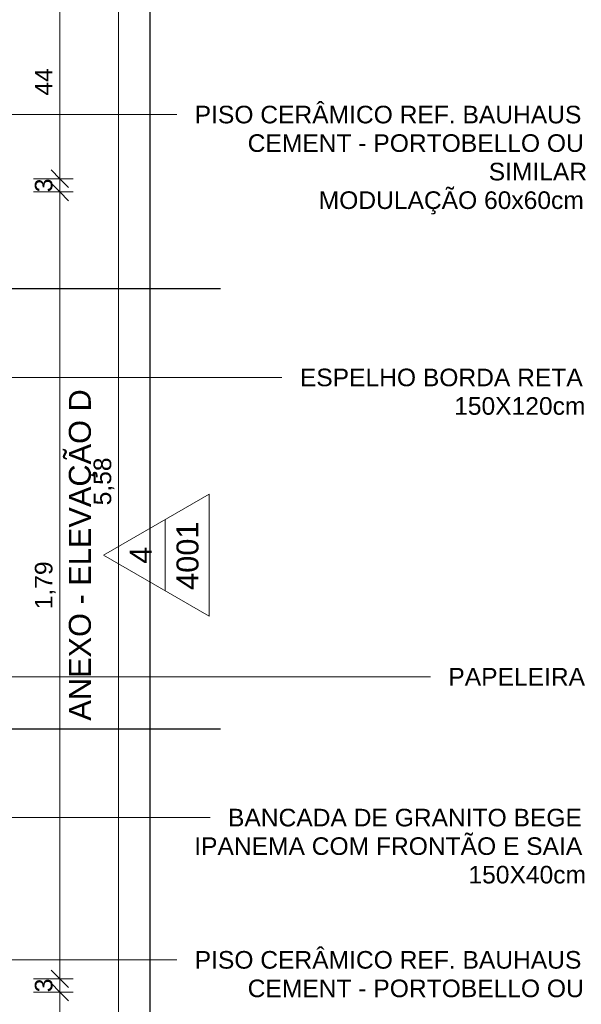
# Model space of a CAD drawing. Header units: millimetres. Extents: x -32127 to -9124, y -6877 to 4737.
# Tile 16 of 25: x -24337 to -23061, y -4494 to -2257. Entities that reach past the tile are written whole.
import ezdxf

# ---------------------------------------------------------------- set-up
doc = ezdxf.new("R2010")
doc.units = ezdxf.units.MM
for name, color, linetype, lineweight in [('A-ANNO-DIMS', 211, 'Continuous', 9), ('A-ANNO-DIMS-20', 211, 'Continuous', 9), ('A-FLOR-PATT', 8, 'Continuous', 25), ('G-ANNO-SYMB', 111, 'Continuous', 9), ('G-ANNO-TEXT', 231, 'Continuous', 9)]:
    doc.layers.add(name, color=color, linetype=linetype, lineweight=lineweight)
doc.styles.add('Arial_1', font='arial.ttf', dxfattribs={"height": 50})
doc.styles.add('Arial_2', font='arial.ttf', dxfattribs={"height": 40})
doc.dimstyles.new('Diagonal_-_2_0mm_Arial', dxfattribs={"dimscale": 304.8, "dimtxt": 40.810376, "dimasz": 0.131234, "dimexe": 0.098425, "dimexo": 0.0625, "dimgap": 0.009843, "dimtad": 1, "dimdec": 0, "dimlfac": 0.1, "dimdsep": 46, "dimtxsty": 'Arial_2', "dimblk1": 'OBLIQUE', "dimblk2": 'OBLIQUE', "dimsah": 1, "dimcen": 0.09, "dimdle": 0.098425, "dimadec": 0, "dimazin": 0, "dimtfac": 1, "dimtdec": 4, "dimtix": 1, "dimtmove": 0, "dimatfit": 3, "dimfxl": 0.19685, "dimfxlon": 1, "dimtvp": 1, "dimtolj": 1, "dimtzin": 0, "dimarcsym": 2})
doc.dimstyles.new('Diagonal_-_2_0mm_Arial_1', dxfattribs={"dimscale": 304.8, "dimtxt": 40.810376, "dimasz": 0.131234, "dimexe": 0.098425, "dimexo": 0.0625, "dimgap": 0.009843, "dimtad": 1, "dimlfac": 0.001, "dimrnd": 0.01, "dimzin": 0, "dimdsep": 46, "dimtxsty": 'Arial_2', "dimblk1": 'OBLIQUE', "dimblk2": 'OBLIQUE', "dimsah": 1, "dimcen": 0.09, "dimdle": 0.098425, "dimadec": 0, "dimazin": 0, "dimtfac": 1, "dimtdec": 4, "dimtix": 1, "dimtmove": 0, "dimatfit": 3, "dimfxl": 0.19685, "dimfxlon": 1, "dimtvp": 1, "dimtolj": 1, "dimtzin": 0, "dimarcsym": 2})

# ---------------------------------------------------------------- blocks, each defined once
blk = doc.blocks.new('Elevation - Elevation mark-2836346-AMPLIAÇÃO ANEXO')
at = {"layer": 'G-ANNO-SYMB'}
for p, q in [((0, 8), (-6.93, -4)), ((6.93, -4), (0, 8)), ((4.04, 1), (-4.04, 1)), ((-6.93, -4), (6.93, -4))]:
    blk.add_line(p, q, dxfattribs=at)
blk = doc.blocks.new('DIMBLOCK49-AMPLIAÇÃO ANEXO')
at = {"layer": 'A-ANNO-DIMS-20', "lineweight": 18}
for p, q in [((-24245.7, -2178.3), (-24265.7, -2158.3)), ((-24245.7, -2178.3), (-24225.7, -2198.3)), ((-24245.7, -2618.3), (-24265.7, -2598.3)), ((-24245.7, -2618.3), (-24225.7, -2638.3))]:
    blk.add_line(p, q, dxfattribs=at)
at = {"layer": 'A-ANNO-DIMS-20'}
for p, q in [((-24305.7, -2178.3), (-24215.7, -2178.3)), ((-24245.7, -2178.3), (-24305.7, -2178.3)), ((-24245.7, -2178.3), (-24245.7, -2618.3)), ((-24305.7, -2618.3), (-24215.7, -2618.3)), ((-24245.7, -2618.3), (-24305.7, -2618.3))]:
    blk.add_line(p, q, dxfattribs=at)
at = {"layer": 'A-ANNO-DIMS-20', "color": 0, "insert": (-24302.5, -2429.3), "char_height": 40, "width": 74.435, "attachment_point": 1, "rotation": 90, "line_spacing_factor": 0.941778, "style": 'Arial_2'}
blk.add_mtext('44', dxfattribs=at)
blk = doc.blocks.new('_Oblique')
at = {"color": 0, "linetype": 'ByBlock', "lineweight": -2}
blk.add_line((-0.5, -0.5), (0.5, 0.5), dxfattribs=at)
blk = doc.blocks.new('DIMBLOCK50-AMPLIAÇÃO ANEXO')
at = {"layer": 'A-ANNO-DIMS-20', "lineweight": 18}
for p, q in [((-24245.7, -2618.3), (-24265.7, -2598.3)), ((-24245.7, -2648.3), (-24265.7, -2628.3)), ((-24245.7, -2618.3), (-24225.7, -2638.3)), ((-24245.7, -2648.3), (-24225.7, -2668.3))]:
    blk.add_line(p, q, dxfattribs=at)
at = {"layer": 'A-ANNO-DIMS-20'}
for p, q in [((-24305.7, -2618.3), (-24215.7, -2618.3)), ((-24245.7, -2618.3), (-24305.7, -2618.3)), ((-24245.7, -2618.3), (-24245.7, -2648.3)), ((-24305.7, -2648.3), (-24215.7, -2648.3)), ((-24245.7, -2648.3), (-24305.7, -2648.3))]:
    blk.add_line(p, q, dxfattribs=at)
at = {"layer": 'A-ANNO-DIMS-20', "color": 0, "insert": (-24302.5, -2648.8), "char_height": 40, "width": 37.218, "attachment_point": 1, "rotation": 90, "line_spacing_factor": 0.941778, "style": 'Arial_2'}
blk.add_mtext('3', dxfattribs=at)
blk = doc.blocks.new('DIMBLOCK51-AMPLIAÇÃO ANEXO')
at = {"layer": 'A-ANNO-DIMS-20', "lineweight": 18}
for p, q in [((-24245.7, -2648.3), (-24265.7, -2628.3)), ((-24245.7, -2648.3), (-24225.7, -2668.3)), ((-24245.7, -4436), (-24265.7, -4416)), ((-24245.7, -4436), (-24225.7, -4456))]:
    blk.add_line(p, q, dxfattribs=at)
at = {"layer": 'A-ANNO-DIMS-20'}
for p, q in [((-24305.7, -2648.3), (-24215.7, -2648.3)), ((-24245.7, -2648.3), (-24305.7, -2648.3)), ((-24245.7, -2648.3), (-24245.7, -4436)), ((-24305.7, -4436), (-24215.7, -4436)), ((-24245.7, -4436), (-24305.7, -4436))]:
    blk.add_line(p, q, dxfattribs=at)
at = {"layer": 'A-ANNO-DIMS-20', "color": 0, "insert": (-24302.5, -3596.4), "char_height": 40, "width": 130.261, "attachment_point": 1, "rotation": 90, "line_spacing_factor": 0.941778, "style": 'Arial_2'}
blk.add_mtext('1,79', dxfattribs=at)
blk = doc.blocks.new('DIMBLOCK52-AMPLIAÇÃO ANEXO')
at = {"layer": 'A-ANNO-DIMS-20', "lineweight": 18}
for p, q in [((-24245.7, -4436), (-24265.7, -4416)), ((-24245.7, -4466), (-24265.7, -4446)), ((-24245.7, -4436), (-24225.7, -4456)), ((-24245.7, -4466), (-24225.7, -4486))]:
    blk.add_line(p, q, dxfattribs=at)
at = {"layer": 'A-ANNO-DIMS-20'}
for p, q in [((-24305.7, -4436), (-24215.7, -4436)), ((-24245.7, -4436), (-24305.7, -4436)), ((-24245.7, -4436), (-24245.7, -4466)), ((-24305.7, -4466), (-24215.7, -4466)), ((-24245.7, -4466), (-24305.7, -4466))]:
    blk.add_line(p, q, dxfattribs=at)
at = {"layer": 'A-ANNO-DIMS-20', "color": 0, "insert": (-24302.5, -4466.5), "char_height": 40, "width": 37.218, "attachment_point": 1, "rotation": 90, "line_spacing_factor": 0.941778, "style": 'Arial_2'}
blk.add_mtext('3', dxfattribs=at)
blk = doc.blocks.new('DIMBLOCK53-AMPLIAÇÃO ANEXO')
at = {"layer": 'A-ANNO-DIMS-20', "lineweight": 18}
for p, q in [((-24245.7, -4466), (-24265.7, -4446)), ((-24245.7, -4466), (-24225.7, -4486)), ((-24245.7, -4906), (-24265.7, -4886)), ((-24245.7, -4906), (-24225.7, -4926))]:
    blk.add_line(p, q, dxfattribs=at)
at = {"layer": 'A-ANNO-DIMS-20'}
for p, q in [((-24305.7, -4466), (-24215.7, -4466)), ((-24245.7, -4466), (-24305.7, -4466)), ((-24245.7, -4466), (-24245.7, -4906)), ((-24305.7, -4906), (-24215.7, -4906)), ((-24245.7, -4906), (-24305.7, -4906))]:
    blk.add_line(p, q, dxfattribs=at)
at = {"layer": 'A-ANNO-DIMS-20', "color": 0, "insert": (-24302.5, -4717), "char_height": 40, "width": 74.435, "attachment_point": 1, "rotation": 90, "line_spacing_factor": 0.941778, "style": 'Arial_2'}
blk.add_mtext('44', dxfattribs=at)
blk = doc.blocks.new('DIMBLOCK56-AMPLIAÇÃO ANEXO')
at = {"layer": 'A-ANNO-DIMS-20'}
for p, q in [((-24112.2, -6123.5), (-24112.2, -488.5)), ((-24172.2, -518.5), (-24082.2, -518.5)), ((-24112.2, -518.5), (-24172.2, -518.5)), ((-24172.2, -6093.5), (-24082.2, -6093.5)), ((-24112.2, -6093.5), (-24172.2, -6093.5))]:
    blk.add_line(p, q, dxfattribs=at)
at = {"layer": 'A-ANNO-DIMS-20', "lineweight": 18}
for p, q in [((-24112.2, -518.5), (-24132.2, -498.5)), ((-24112.2, -518.5), (-24092.2, -538.5)), ((-24112.2, -6093.5), (-24132.2, -6073.5)), ((-24112.2, -6093.5), (-24092.2, -6113.5))]:
    blk.add_line(p, q, dxfattribs=at)
at = {"layer": 'A-ANNO-DIMS-20', "color": 0, "insert": (-24169, -3360.3), "char_height": 40, "width": 130.261, "attachment_point": 1, "rotation": 90, "line_spacing_factor": 0.941778, "style": 'Arial_2'}
blk.add_mtext('5,58', dxfattribs=at)

msp = doc.modelspace()

# ---------------------------------------------------------------- hatches: boundary and pattern name
at = {"layer": 'A-FLOR-PATT'}
h = msp.add_hatch(dxfattribs=at)
h.set_pattern_fill('FP_2', color=256, style=0, pattern_type=2)
h.set_pattern_definition([(0, (-25041.1, -8868.5), (0, 1000), []), (90, (-25041.1, -8868.5), (-1000, 6e-14), [])])
h.paths.add_polyline_path([(-26797.21, -6769.151), (-23880.657, -6769.151), (-23880.657, -653.492), (-24565.802, -653.492), (-24565.802, -2148.292), (-24368.202, -2148.292), (-24368.202, -2648.292), (-24565.802, -2648.292), (-24565.802, -4435.992), (-24368.202, -4435.992), (-24368.202, -4935.992), (-24565.802, -4935.992), (-24565.802, -6093.492), (-30065.802, -6093.492), (-30065.802, -6769.151), (-30030.802, -6769.151), (-30030.802, -6218.492), (-29980.802, -6218.492), (-29980.802, -6769.151), (-27229.752, -6769.151)], flags=0)
h.paths.add_polyline_path([(-25065.802, -6368.492), (-25065.802, -6218.492), (-24865.802, -6218.492), (-24865.802, -6368.492)], flags=0)
h.paths.add_polyline_path([(-29965.221, -6368.492), (-29965.221, -6218.492), (-29765.221, -6218.492), (-29765.221, -6368.492), (-29950.891, -6368.492)], flags=0)
h.paths.add_polyline_path([(-24527.309, -603.492), (-23880.657, -603.492), (-23880.657, -518.492), (-24565.802, -518.492), (-24565.802, -603.492)], flags=0)

# ---------------------------------------------------------------- linework, layer by layer
at = {"layer": 'G-ANNO-TEXT', "color": 250}
for p, q in [((-25473.969, -2472.401), (-24073.826, -2472.401)), ((-24073.826, -2472.401), (-23979.899, -2472.401)), ((-24629.326, -3069.644), (-23837.484, -3069.644)), ((-23837.484, -3069.644), (-23740.911, -3069.644)), ((-24814.667, -3749.644), (-23837.484, -3749.644)), ((-23837.484, -3749.644), (-23403.567, -3749.644)), ((-25170.001, -4069.644), (-24011.395, -4069.644)), ((-24011.395, -4069.644), (-23904.239, -4069.644)), ((-25473.969, -4392.851), (-24087.049, -4392.851)), ((-24087.049, -4392.851), (-23979.893, -4392.851))]:
    msp.add_line(p, q, dxfattribs=at)

# ---------------------------------------------------------------- block references
at = {"layer": 'G-ANNO-SYMB', "xscale": 19.99999999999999, "yscale": 19.99999999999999, "zscale": 19.99999999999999, "rotation": 90}
msp.add_blockref('Elevation - Elevation mark-2836346-AMPLIAÇÃO ANEXO', (-23986.308, -3473.353), dxfattribs=at)

# ---------------------------------------------------------------- texts
at = {"layer": 'G-ANNO-SYMB', "char_height": 50, "attachment_point": 1, "rotation": 90, "style": 'Arial_1'}
for s, insert, width in [('ANEXO - ELEVAÇÃO D', (-24225.261, -3849.494), 910.717), ('4001', (-23980.647, -3552.332), 185.9915), ('4', (-24086.818, -3492.953), 46.49787)]:
    msp.add_mtext(s, dxfattribs=dict(at, insert=insert, width=width))
at = {"layer": 'G-ANNO-TEXT', "color": 7, "char_height": 40, "attachment_point": 1, "style": 'Arial_2'}
for s, insert, width in [('PISO CERÂMICO REF. BAUHAUS ', (-23939.259, -2452.401), 1085.48488), ('CEMENT - PORTOBELLO OU ', (-23818.874, -2517.224), 939.57775), ('SIMILAR', (-23271.186, -2582.047), 275.7805), ('MODULAÇÃO 60x60cm', (-23657.478, -2646.87), 743.966), ('ESPELHO BORDA RETA', (-23700.271, -3049.644), 795.274), ('150X120cm', (-23349.698, -3114.467), 370.37962), ('PAPELEIRA', (-23362.927, -3729.644), 386.41337), ('BANCADA DE GRANITO BEGE ', (-23863.599, -4049.644), 994.0925), ('IPANEMA COM FRONTÃO E SAIA', (-23940.328, -4114.467), 1087.08825), ('150X40cm', (-23317.234, -4179.29), 331.89862), ('PISO CERÂMICO REF. BAUHAUS ', (-23939.253, -4372.851), 1085.48488), ('CEMENT - PORTOBELLO OU ', (-23818.867, -4437.674), 939.57775)]:
    msp.add_mtext(s, dxfattribs=dict(at, insert=insert, width=width))

# ---------------------------------------------------------------- dimensions: what is measured, and where the dimension line sits
at = {"layer": 'A-ANNO-DIMS'}
for base, p1, p2, dimstyle, override, picture, middle in [((-24112.169532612, -518.491622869), (-24172.169532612, -6093.491622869), (-24172.169532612, -518.491622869), 'Diagonal_-_2_0mm_Arial_1', {"dimpost": '<>', "dimfxl": 5575}, 'DIMBLOCK56-AMPLIAÇÃO ANEXO', (-24135.59245224, -3305.991622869)), ((-24245.671, -2618.292), (-24305.671, -2178.292), (-24305.671, -2618.292), 'Diagonal_-_2_0mm_Arial', {"dimpost": '<>', "dimfxl": 440}, 'DIMBLOCK49-AMPLIAÇÃO ANEXO', (-24268.671, -2398.292)), ((-24245.671, -2648.292), (-24305.671, -2618.292), (-24305.671, -2648.292), 'Diagonal_-_2_0mm_Arial', {"dimpost": '<>', "dimfxl": 30}, 'DIMBLOCK50-AMPLIAÇÃO ANEXO', (-24269.107, -2633.292)), ((-24245.671, -4435.992), (-24305.671, -2648.292), (-24305.671, -4435.992), 'Diagonal_-_2_0mm_Arial_1', {"dimpost": '<>', "dimfxl": 1787.7}, 'DIMBLOCK51-AMPLIAÇÃO ANEXO', (-24269.094, -3542.142)), ((-24245.671, -4465.992), (-24305.671, -4435.992), (-24305.671, -4465.992), 'Diagonal_-_2_0mm_Arial', {"dimpost": '<>', "dimfxl": 30}, 'DIMBLOCK52-AMPLIAÇÃO ANEXO', (-24269.107, -4450.992)), ((-24245.671, -4905.992), (-24305.671, -4465.992), (-24305.671, -4905.992), 'Diagonal_-_2_0mm_Arial', {"dimpost": '<>', "dimfxl": 440}, 'DIMBLOCK53-AMPLIAÇÃO ANEXO', (-24268.671, -4685.992))]:
    dim = msp.add_linear_dim(base=base, p1=p1, p2=p2, angle=90, dimstyle=dimstyle, override=override, dxfattribs=at)
    dim.commit()
    dim.dimension.update_dxf_attribs({"geometry": picture, "text_midpoint": middle})

doc.saveas('drawing.dxf')
